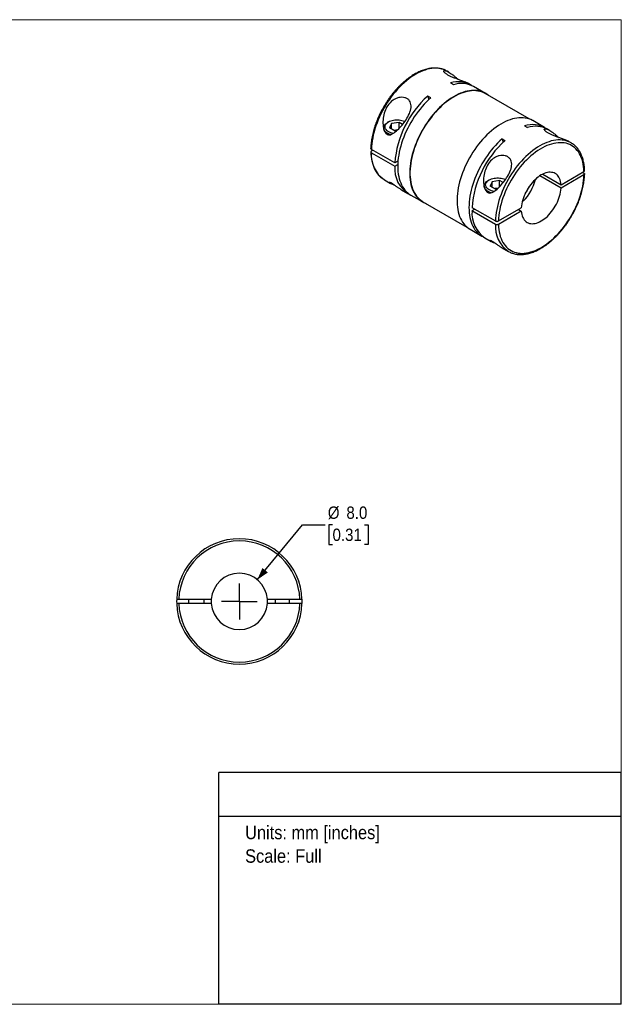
# Model space of a CAD drawing. Header units: millimetres. Extents: x 0 to 216, y 0 to 140.
# Tile 2 of 2: x 130 to 216, y 0 to 140. Entities that reach past the tile are written whole.
import ezdxf
from ezdxf.enums import TextEntityAlignment as Align

# ---------------------------------------------------------------- set-up
doc = ezdxf.new("R2010")
doc.units = ezdxf.units.MM
doc.header["$LTSCALE"] = 0.5
doc.linetypes.add('SLD-Solid', pattern=[0])
doc.layers.add('SLD-0', color=7, linetype='SLD-Solid', lineweight=25)
doc.layers.add('TEXT', color=140, linetype='SLD-Solid', lineweight=25)
doc.styles.add('SLDTEXTSTYLE0', font='GOTHIC.TTF', dxfattribs={"width": 0.913})
doc.dimstyles.new('SLDDIMSTYLE0', dxfattribs={"dimtxt": 1.75, "dimasz": 1.75, "dimexe": 0, "dimexo": 0.0625, "dimgap": 0.4375, "dimtad": 0, "dimtih": 1, "dimtoh": 1, "dimdec": 1, "dimrnd": 1e-09, "dimzin": 4, "dimdsep": 46, "dimtxsty": 'SLDTEXTSTYLE0', "dimsah": 1, "dimcen": 0, "dimadec": 0, "dimazin": 1, "dimtfac": 1, "dimtdec": 1, "dimtofl": 0, "dimtmove": 0, "dimatfit": 3, "dimfxl": 0, "dimfrac": 2, "dimtolj": 1, "dimtzin": 12, "dimarcsym": 0})

# ---------------------------------------------------------------- blocks, each defined once
blk = doc.blocks.new('SW_NOTE_0')
at = {"layer": 'TEXT', "color": 0, "insert": (0, 2.43), "char_height": 1.905, "attachment_point": 1, "style": 'SLDTEXTSTYLE0'}
blk.add_mtext('Units: mm [inches]', dxfattribs=at)
blk = doc.blocks.new('SW_NOTE_0_1')
at = {"layer": 'TEXT', "color": 0, "insert": (0, 2.43), "char_height": 1.905, "attachment_point": 1, "style": 'SLDTEXTSTYLE0'}
blk.add_mtext('Scale: Full', dxfattribs=at)
blk = doc.blocks.new('Block1')
at = {"layer": 'TEXT'}
for p, q in [((215.9, 32.88), (158.75, 32.88)), ((158.75, 0), (158.75, 32.88)), ((215.9, 0), (215.9, 32.88)), ((158.75, 26.7), (215.9, 26.7)), ((215.9, 0), (158.75, 0))]:
    blk.add_line(p, q, dxfattribs=at)
at = {"layer": 'TEXT', "color": 140}
for name, p in [('SW_NOTE_0', (162.49, 22.9)), ('SW_NOTE_0_1', (162.49, 19.56))]:
    blk.add_blockref(name, p, dxfattribs=at)
at = {"layer": 'TEXT', "color": 140, "style": 'SLDTEXTSTYLE0', "width": 0.913, "flags": 2}
for tag, height, p in [('AUTOATTR0', 2.12, (179.36, 28.35)), ('AUTOATTR1_0', 2.38, (166.91, 14.94)), ('AUTOATTR1_1', 2.38, (163.03, 11.86)), ('AUTOATTR1_2', 2.38, (170.65, 8.78))]:
    blk.add_attdef(tag, text='', height=height, dxfattribs=at).set_placement(p, align=Align.BOTTOM_LEFT)
blk = doc.blocks.new('Block2')
at = {"color": 7, "linetype": 'SLD-Solid', "lineweight": 18}
for p, q in [((0, 139.7), (215.9, 139.7)), ((0, 139.7), (0, 0)), ((215.9, 139.7), (215.9, 0)), ((0, 0), (215.9, 0))]:
    blk.add_line(p, q, dxfattribs=at)
blk = doc.blocks.new('_D_4')
at = {"layer": 'SLD-0'}
for p, q in [((164.22, 60.24), (170.66, 68.03)), ((170.66, 68.03), (173.84, 68.03)), ((174.9, 68.03), (174.37, 68.03)), ((174.37, 68.03), (174.37, 65.26)), ((179.43, 68.03), (179.96, 68.03)), ((179.96, 68.03), (179.96, 65.26)), ((174.37, 65.26), (174.9, 65.26)), ((179.96, 65.26), (179.43, 65.26))]:
    blk.add_line(p, q, dxfattribs=at)
blk.add_solid([(164.22, 60.24), (165.72, 61.27), (164.95, 61.91)], dxfattribs=at)
at = {"layer": 'SLD-0', "char_height": 1.75, "attachment_point": 1, "style": 'SLDTEXTSTYLE0'}
for s, insert in [('%%c', (174.23, 70.63)), ('8.0', (176.87, 70.63)), ('0.31', (174.9, 67.49))]:
    blk.add_mtext(s, dxfattribs=dict(at, insert=insert))
blk = doc.blocks.new('SW_CENTERMARKSYMBOL_1')
at = {"layer": 'SLD-0', "color": 0}
for q in [(0, 2.54), (-2.54, 0), (0, -2.54), (2.54, 0)]:
    blk.add_line((0, 0), q, dxfattribs=at)

msp = doc.modelspace()

# ---------------------------------------------------------------- linework, layer by layer
for p, q in [((191.41, 132.25), (191.16, 132.4)), ((192.06, 130.48), (191.64, 130.73)), ((194.48, 130.48), (194.22, 130.63)), ((196.6, 129.25), (194.9, 130.23)), ((188.85, 128.62), (188.42, 128.87)), ((202.82, 125.61), (196.58, 129.21)), ((182.15, 124.34), (182.15, 124.25)), ((182.85, 125.2), (182.71, 125.12)), ((183.28, 124.95), (182.99, 124.34)), ((183.77, 123.9), (182.99, 124.34)), ((184.34, 125.12), (183.28, 124.95)), ((183.28, 124.18), (183.28, 124.95)), ((184.84, 124.83), (184.34, 125.12)), ((184.34, 124.26), (184.34, 125.12)), ((202.17, 124.64), (202.6, 124.4)), ((205.01, 124.4), (203.32, 125.38)), ((184.13, 124.05), (183.63, 123.97)), ((183.77, 123.9), (184, 123.93)), ((205.7, 124), (205.44, 124.15)), ((198.96, 122.79), (199.38, 122.54)), ((208.76, 122.23), (208.51, 122.38)), ((208.8, 122.21), (208.76, 122.23)), ((183.74, 119.39), (180.42, 121.3)), ((180.63, 121.18), (180.42, 121.06)), ((180.42, 120.81), (183.74, 118.9)), ((184.19, 119.65), (183.74, 119.39)), ((183.74, 118.9), (184.16, 119.14)), ((207.35, 115.79), (204.31, 117.54)), ((204.74, 117.78), (207.35, 116.28)), ((207.35, 116.28), (210.6, 118.16)), ((210.6, 117.67), (207.35, 115.79)), ((210.39, 118.03), (210.6, 117.91)), ((182.22, 117), (182.26, 116.98)), ((182.26, 116.98), (183.15, 116.46)), ((196.44, 116.1), (196.44, 116.01)), ((197.14, 116.95), (196.99, 116.87)), ((197.56, 116.71), (197.28, 116.1)), ((198.05, 115.65), (197.28, 116.1)), ((198.62, 116.87), (197.56, 116.71)), ((197.56, 115.93), (197.56, 116.71)), ((199.13, 116.58), (198.62, 116.87)), ((198.62, 116.01), (198.62, 116.87)), ((184.68, 115.58), (185.58, 115.06)), ((186, 114.82), (187.7, 113.84)), ((198.42, 115.81), (197.92, 115.73)), ((198.05, 115.65), (198.28, 115.68)), ((187.73, 113.88), (193.97, 110.28)), ((201.98, 113.96), (201.88, 114.02)), ((194.7, 113.06), (198.02, 111.14)), ((195.12, 112.81), (194.7, 112.57)), ((198.02, 110.65), (194.7, 112.57)), ((198.45, 111.14), (201.7, 113.02)), ((201.7, 112.53), (198.45, 110.65)), ((201.28, 112.78), (201.7, 112.53)), ((194.42, 109.96), (196.12, 108.98)), ((196.54, 108.74), (197.44, 108.22)), ((198.97, 107.34), (199.86, 106.82)), ((199.83, 106.84), (199.86, 106.82)), ((153.08, 57.46), (157.68, 57.46)), ((154.47, 57.46), (154.47, 56.86)), ((156.67, 56.86), (156.67, 57.46)), ((165.66, 57.46), (170.27, 57.46)), ((166.77, 57.46), (166.77, 56.86)), ((168.77, 56.86), (168.77, 57.46)), ((157.68, 56.86), (153.08, 56.86)), ((170.27, 56.86), (165.66, 56.86))]:
    msp.add_line(p, q)
at = {"flags": 128}
for points in [[(191.16, 132.4), (190.96, 132.5), (190.71, 132.61), (190.44, 132.69), (190.17, 132.76), (189.89, 132.8), (189.6, 132.81), (189.29, 132.81), (188.99, 132.78), (188.67, 132.73), (188.35, 132.66), (188.03, 132.56), (187.7, 132.44), (187.37, 132.3), (187.04, 132.14), (186.71, 131.96), (186.37, 131.75), (186.04, 131.53), (185.71, 131.29), (185.38, 131.03), (185.06, 130.75), (184.74, 130.46), (184.42, 130.15), (184.12, 129.82), (183.82, 129.48), (183.52, 129.12), (183.24, 128.76), (182.97, 128.38), (182.7, 127.99), (182.45, 127.59), (182.21, 127.19), (181.99, 126.77), (181.77, 126.35), (181.57, 125.93), (181.39, 125.5), (181.22, 125.07), (181.06, 124.64), (180.92, 124.21), (180.8, 123.78), (180.69, 123.36), (180.6, 122.93), (180.53, 122.52), (180.47, 122.1), (180.44, 121.7), (180.42, 121.3)], [(188.85, 128.62), (188.53, 128.33), (188.22, 128.03), (187.91, 127.71), (187.61, 127.37), (187.32, 127.02), (187.04, 126.66), (186.77, 126.29), (186.5, 125.9), (186.25, 125.51), (186.01, 125.11), (185.78, 124.7), (185.57, 124.29), (185.37, 123.87), (185.18, 123.45), (185.01, 123.02), (184.85, 122.6), (184.71, 122.17), (184.58, 121.75), (184.47, 121.32), (184.38, 120.9), (184.3, 120.49), (184.24, 120.08), (184.19, 119.68), (184.17, 119.28), (184.16, 118.89), (184.17, 118.52), (184.19, 118.15), (184.24, 117.8), (184.3, 117.46), (184.38, 117.13), (184.47, 116.82), (184.58, 116.53), (184.71, 116.25), (184.85, 115.98), (185.01, 115.74), (185.18, 115.52), (185.37, 115.31), (185.57, 115.12), (185.78, 114.96), (186, 114.82)], [(197.05, 128.94), (197.02, 128.96), (196.8, 129.13), (196.57, 129.27), (196.33, 129.39), (196.07, 129.49), (195.81, 129.57), (195.53, 129.63), (195.25, 129.66), (194.96, 129.67), (194.65, 129.66), (194.35, 129.62), (194.03, 129.57), (193.71, 129.49), (193.39, 129.39), (193.06, 129.26), (192.73, 129.12), (192.4, 128.95), (192.07, 128.77), (191.74, 128.56), (191.4, 128.33), (191.08, 128.09), (190.75, 127.82), (190.43, 127.54), (190.11, 127.24), (189.8, 126.93), (189.49, 126.6), (189.2, 126.26), (188.91, 125.9), (188.63, 125.54), (188.36, 125.16), (188.1, 124.77), (187.85, 124.37), (187.61, 123.96), (187.39, 123.55), (187.18, 123.13), (186.98, 122.71), (186.8, 122.28), (186.63, 121.86), (186.48, 121.43), (186.34, 121), (186.22, 120.57), (186.12, 120.15), (186.03, 119.73), (185.96, 119.31), (185.91, 118.9), (185.88, 118.5), (185.86, 118.11), (185.86, 117.72), (185.88, 117.35), (185.91, 116.99), (185.96, 116.64), (186.03, 116.31), (186.12, 115.99), (186.22, 115.68), (186.34, 115.39), (186.48, 115.12), (186.63, 114.87), (186.8, 114.63), (186.98, 114.42), (187.18, 114.22), (187.39, 114.05), (187.61, 113.89), (187.85, 113.76), (188.1, 113.65), (188.2, 113.61)], [(196.58, 129.21), (196.55, 129.23), (196.3, 129.35), (196.05, 129.45), (195.79, 129.53), (195.51, 129.58), (195.23, 129.62), (194.94, 129.63), (194.64, 129.61), (194.33, 129.58), (194.02, 129.52), (193.7, 129.44), (193.38, 129.34), (193.06, 129.22), (192.73, 129.08), (192.4, 128.91), (192.07, 128.72), (191.74, 128.52), (191.41, 128.29), (191.08, 128.05), (190.76, 127.79), (190.44, 127.51), (190.12, 127.21), (189.81, 126.9), (189.51, 126.57), (189.21, 126.23), (188.93, 125.88), (188.65, 125.51), (188.38, 125.14), (188.12, 124.75), (187.87, 124.35), (187.64, 123.95), (187.42, 123.54), (187.21, 123.12), (187.01, 122.7), (186.83, 122.28), (186.66, 121.85), (186.51, 121.43), (186.38, 121), (186.26, 120.58), (186.15, 120.15), (186.07, 119.74), (186, 119.32), (185.95, 118.92), (185.91, 118.52), (185.89, 118.13), (185.89, 117.74), (185.91, 117.37), (185.95, 117.01), (186, 116.67), (186.07, 116.33), (186.15, 116.02), (186.26, 115.71), (186.38, 115.43), (186.51, 115.16), (186.66, 114.9), (186.83, 114.67), (187.01, 114.46), (187.21, 114.26), (187.42, 114.09), (187.64, 113.93), (187.73, 113.88)], [(188.42, 128.87), (188.52, 128.44), (188.54, 128.35)], [(203.32, 125.38), (203.29, 125.39), (203.05, 125.52), (202.79, 125.62), (202.53, 125.69), (202.25, 125.75), (201.97, 125.78), (201.67, 125.79), (201.37, 125.78), (201.06, 125.75), (200.75, 125.69), (200.43, 125.61), (200.11, 125.51), (199.78, 125.39), (199.45, 125.24), (199.12, 125.07), (198.78, 124.89), (198.45, 124.68), (198.12, 124.45), (197.79, 124.21), (197.47, 123.95), (197.15, 123.66), (196.83, 123.37), (196.52, 123.05), (196.21, 122.72), (195.92, 122.38), (195.63, 122.03), (195.35, 121.66), (195.08, 121.28), (194.82, 120.89), (194.57, 120.49), (194.33, 120.09), (194.11, 119.67), (193.9, 119.25), (193.7, 118.83), (193.52, 118.41), (193.35, 117.98), (193.2, 117.55), (193.06, 117.12), (192.94, 116.69), (192.84, 116.27), (192.75, 115.85), (192.68, 115.43), (192.63, 115.02), (192.59, 114.62), (192.58, 114.23), (192.58, 113.85), (192.59, 113.47), (192.63, 113.11), (192.68, 112.76), (192.75, 112.43), (192.84, 112.11), (192.94, 111.8), (193.06, 111.51), (193.2, 111.24), (193.35, 110.99), (193.52, 110.75), (193.7, 110.54), (193.9, 110.34), (194.11, 110.17), (194.33, 110.01), (194.42, 109.96)], [(183.13, 123.39), (183, 123.43), (182.83, 123.5), (182.67, 123.59), (182.53, 123.69), (182.41, 123.79), (182.31, 123.9), (182.24, 124.02), (182.19, 124.14), (182.16, 124.27), (182.16, 124.39), (182.18, 124.52), (182.22, 124.64), (182.29, 124.76), (182.39, 124.87), (182.5, 124.98), (182.64, 125.07), (182.71, 125.12)], [(183.53, 123.57), (183.36, 123.61), (183.17, 123.67), (183.01, 123.73), (182.85, 123.81), (182.72, 123.9), (182.6, 124), (182.5, 124.1), (182.43, 124.21), (182.38, 124.33), (182.36, 124.45), (182.36, 124.57), (182.38, 124.68), (182.43, 124.8), (182.5, 124.91), (182.6, 125.01), (182.72, 125.11), (182.85, 125.2), (183.01, 125.28), (183.17, 125.35), (183.36, 125.4), (183.55, 125.44), (183.75, 125.47), (183.95, 125.49), (184.16, 125.49), (184.36, 125.47), (184.56, 125.44), (184.75, 125.4), (184.93, 125.35), (185.1, 125.28), (185.17, 125.25)], [(198.96, 122.79), (198.64, 122.5), (198.33, 122.19), (198.02, 121.87), (197.72, 121.53), (197.43, 121.18), (197.15, 120.82), (196.88, 120.45), (196.62, 120.07), (196.36, 119.68), (196.12, 119.27), (195.9, 118.87), (195.68, 118.45), (195.48, 118.03), (195.29, 117.61), (195.12, 117.19), (194.96, 116.76), (194.82, 116.33), (194.69, 115.91), (194.58, 115.49), (194.49, 115.07), (194.41, 114.65), (194.35, 114.24), (194.31, 113.84), (194.28, 113.44), (194.27, 113.06), (194.28, 112.68), (194.31, 112.31), (194.35, 111.96), (194.41, 111.62), (194.49, 111.29), (194.58, 110.98), (194.69, 110.69), (194.82, 110.41), (194.96, 110.15), (195.12, 109.9), (195.29, 109.68), (195.48, 109.47), (195.68, 109.29), (195.9, 109.12), (196.12, 108.98), (196.33, 108.87)], [(208.76, 122.23), (208.57, 122.34), (208.31, 122.44), (208.05, 122.53), (207.78, 122.59), (207.49, 122.63), (207.2, 122.65), (206.9, 122.64), (206.59, 122.62), (206.28, 122.56), (205.96, 122.49), (205.64, 122.39), (205.31, 122.28), (204.98, 122.14), (204.65, 121.98), (204.31, 121.79), (203.98, 121.59), (203.65, 121.37), (203.32, 121.13), (202.99, 120.87), (202.66, 120.59), (202.34, 120.29), (202.03, 119.98), (201.72, 119.65), (201.42, 119.31), (201.13, 118.96), (200.85, 118.59), (200.57, 118.21), (200.31, 117.83), (200.06, 117.43), (199.82, 117.02), (199.59, 116.61), (199.38, 116.19), (199.18, 115.77), (198.99, 115.34), (198.82, 114.91), (198.67, 114.48), (198.53, 114.05), (198.4, 113.62), (198.3, 113.19), (198.21, 112.77), (198.14, 112.35), (198.08, 111.94), (198.04, 111.54), (198.02, 111.14)], [(210.6, 118.16), (210.58, 118.52), (210.54, 118.88), (210.49, 119.22), (210.42, 119.54), (210.33, 119.86), (210.22, 120.15), (210.1, 120.43), (209.96, 120.69), (209.8, 120.94), (209.63, 121.16), (209.45, 121.37), (209.25, 121.55), (209.03, 121.72), (208.81, 121.86), (208.57, 121.98), (208.32, 122.08), (208.06, 122.16), (207.79, 122.21), (207.5, 122.24), (207.21, 122.25), (206.92, 122.24), (206.61, 122.2), (206.3, 122.14), (205.99, 122.06), (205.66, 121.96), (205.34, 121.83), (205.02, 121.69), (204.69, 121.52), (204.36, 121.33), (204.03, 121.12), (203.71, 120.89), (203.38, 120.64), (203.06, 120.38), (202.75, 120.09), (202.44, 119.79), (202.13, 119.48), (201.84, 119.15), (201.55, 118.81), (201.26, 118.45), (200.99, 118.08), (200.73, 117.7), (200.48, 117.31), (200.24, 116.92), (200.02, 116.51), (199.8, 116.1), (199.6, 115.69), (199.42, 115.27), (199.25, 114.85), (199.09, 114.42), (198.95, 114), (198.83, 113.58), (198.72, 113.16), (198.63, 112.74), (198.56, 112.33), (198.51, 111.93), (198.47, 111.53), (198.45, 111.14)], [(198.96, 122.79), (199.06, 122.36), (199.08, 122.27)], [(198.45, 110.65), (198.47, 110.28), (198.51, 109.93), (198.56, 109.59), (198.63, 109.26), (198.72, 108.95), (198.83, 108.65), (198.95, 108.37), (199.09, 108.11), (199.25, 107.87), (199.42, 107.64), (199.6, 107.44), (199.8, 107.25), (200.02, 107.09), (200.24, 106.95), (200.48, 106.82), (200.73, 106.72), (200.99, 106.65), (201.26, 106.59), (201.55, 106.56), (201.84, 106.55), (202.13, 106.57), (202.44, 106.6), (202.75, 106.66), (203.06, 106.74), (203.38, 106.85), (203.71, 106.97), (204.03, 107.12), (204.36, 107.29), (204.69, 107.48), (205.02, 107.69), (205.34, 107.92), (205.66, 108.16), (205.99, 108.43), (206.3, 108.71), (206.61, 109.01), (206.92, 109.33), (207.21, 109.66), (207.5, 110), (207.79, 110.36), (208.06, 110.73), (208.32, 111.1), (208.57, 111.49), (208.81, 111.89), (209.03, 112.29), (209.25, 112.71), (209.45, 113.12), (209.63, 113.54), (209.8, 113.96), (209.96, 114.38), (210.1, 114.81), (210.22, 115.23), (210.33, 115.65), (210.42, 116.06), (210.49, 116.47), (210.54, 116.88), (210.58, 117.28), (210.6, 117.67)], [(207.35, 116.28), (207.32, 116.52), (207.28, 116.74), (207.22, 116.96), (207.14, 117.16), (207.05, 117.34), (206.94, 117.5), (206.82, 117.64), (206.68, 117.76), (206.53, 117.87), (206.37, 117.95), (206.19, 118), (206.01, 118.04), (205.81, 118.05), (205.61, 118.05), (205.4, 118.01), (205.19, 117.96), (204.97, 117.89), (204.75, 117.79), (204.52, 117.67), (204.3, 117.53), (204.08, 117.37), (203.86, 117.2), (203.65, 117), (203.44, 116.79), (203.24, 116.57), (203.04, 116.33), (202.86, 116.08), (202.68, 115.82), (202.52, 115.55), (202.37, 115.28), (202.23, 114.99), (202.11, 114.71), (202, 114.42), (201.91, 114.13), (201.83, 113.85), (201.77, 113.57), (201.73, 113.29), (201.7, 113.02)], [(197.41, 115.14), (197.29, 115.18), (197.11, 115.26), (196.96, 115.34), (196.82, 115.44), (196.7, 115.54), (196.6, 115.66), (196.52, 115.77), (196.47, 115.9), (196.44, 116.02), (196.44, 116.14), (196.46, 116.27), (196.51, 116.39), (196.58, 116.51), (196.67, 116.62), (196.78, 116.73), (196.92, 116.83), (196.99, 116.87)], [(197.82, 115.33), (197.64, 115.37), (197.46, 115.42), (197.29, 115.49), (197.14, 115.57), (197, 115.66), (196.88, 115.75), (196.79, 115.86), (196.71, 115.97), (196.67, 116.08), (196.64, 116.2), (196.64, 116.32), (196.67, 116.44), (196.71, 116.55), (196.79, 116.66), (196.88, 116.77), (197, 116.87), (197.14, 116.96), (197.29, 117.03), (197.46, 117.1), (197.64, 117.16), (197.83, 117.2), (198.03, 117.23), (198.23, 117.24), (198.44, 117.24), (198.64, 117.23), (198.84, 117.2), (199.04, 117.16), (199.22, 117.1), (199.39, 117.03), (199.45, 117)], [(201.7, 112.53), (201.73, 112.29), (201.77, 112.06), (201.83, 111.85), (201.91, 111.65), (202, 111.47), (202.11, 111.31), (202.23, 111.17), (202.37, 111.04), (202.52, 110.94), (202.68, 110.86), (202.86, 110.8), (203.04, 110.77), (203.24, 110.75), (203.44, 110.76), (203.65, 110.79), (203.86, 110.85), (204.08, 110.92), (204.3, 111.02), (204.52, 111.14), (204.75, 111.28), (204.97, 111.43), (205.19, 111.61), (205.4, 111.8), (205.61, 112.01), (205.81, 112.24), (206.01, 112.48), (206.19, 112.73), (206.37, 112.99), (206.53, 113.25), (206.68, 113.53), (206.82, 113.81), (206.94, 114.1), (207.05, 114.38), (207.14, 114.67), (207.22, 114.96), (207.28, 115.24), (207.32, 115.52), (207.35, 115.79)], [(152.78, 57.46), (152.77, 57.16), (152.78, 56.86)], [(170.57, 56.86), (170.57, 57.16), (170.57, 57.46)]]:
    msp.add_lwpolyline(points, dxfattribs=at)
for centre, radius, start, end in [((192.76, 127.28), 3.62, 57.8432, 108.0328), ((193.19, 126.97), 3.68, 62.2667, 107.8195), ((197.77, 118.36), 14.06, 131.64, 175.8135), ((203.29, 121.19), 3.63, 57.8778, 107.9982), ((203.73, 120.9), 3.68, 62.2336, 107.8525), ((208.73, 112.03), 14.06, 131.64, 175.8135), ((184.69, 120.51), 4.29, 175.8878, 234.802), ((187.91, 118.56), 4.19, 175.4491, 239.6255), ((197.24, 118.6), 6.64, 315.5548, 346.4105), ((196.6, 118.98), 6.89, 325.2768, 334.7286), ((198.96, 112.26), 4.27, 175.8002, 235.4992), ((202.3, 110.34), 4.29, 175.8878, 234.802), ((161.67, 57.16), 8.9, 1.9317, 178.0683), ((161.67, 57.16), 8.6, 1.9991, 178.0009), ((161.67, 57.16), 4, 4.3012, 175.6988), ((161.67, 57.16), 4, 175.6988, 184.3012), ((161.67, 57.16), 4, 355.6988, 4.3012), ((161.67, 57.16), 8.9, 181.9317, 358.0683), ((161.67, 57.16), 8.6, 181.9991, 358.0009), ((161.67, 57.16), 4, 184.3012, 355.6988)]:
    msp.add_arc(centre, radius, start, end)
for points, knots in [([(191.19, 132.37), (191.18, 132.38), (191.09, 132.44), (190.92, 132.52), (190.68, 132.63), (190.42, 132.71), (190.16, 132.77), (189.89, 132.82), (189.61, 132.84), (189.32, 132.84), (189.02, 132.82), (188.72, 132.79), (188.42, 132.73), (188.11, 132.65), (187.8, 132.55), (187.48, 132.43), (187.16, 132.29), (186.84, 132.13), (186.53, 131.96), (186.21, 131.76), (185.89, 131.55), (185.58, 131.32), (185.27, 131.08), (184.96, 130.82), (184.66, 130.54), (184.36, 130.25), (184.07, 129.94), (183.78, 129.63), (183.5, 129.3), (183.23, 128.96), (182.97, 128.61), (182.72, 128.24), (182.48, 127.88), (182.25, 127.5), (182.02, 127.11), (181.82, 126.72), (181.62, 126.33), (181.43, 125.93), (181.26, 125.53), (181.1, 125.12), (180.96, 124.72), (180.83, 124.31), (180.71, 123.91), (180.61, 123.5), (180.52, 123.1), (180.45, 122.71), (180.39, 122.32), (180.35, 121.93), (180.33, 121.64), (180.33, 121.47), (180.33, 121.43)], [0, 0, 0, 0, 0.00353, 0.024452, 0.04537, 0.066308, 0.087293, 0.108346, 0.12948, 0.150703, 0.172015, 0.193411, 0.21488, 0.236411, 0.257989, 0.279602, 0.30124, 0.322893, 0.344553, 0.366215, 0.387872, 0.409524, 0.431168, 0.452803, 0.47443, 0.496048, 0.517658, 0.539261, 0.560857, 0.582447, 0.604032, 0.625614, 0.647193, 0.66877, 0.690346, 0.711923, 0.733501, 0.755081, 0.776664, 0.798252, 0.819846, 0.841446, 0.863053, 0.884669, 0.906294, 0.927929, 0.949575, 0.971231, 0.992898, 1, 1, 1, 1]), ([(191.27, 131.85), (191.21, 131.89), (191.1, 131.95), (190.96, 132.05), (190.85, 132.14), (190.77, 132.23), (190.71, 132.31), (190.68, 132.37), (190.68, 132.42), (190.7, 132.46), (190.76, 132.48), (190.86, 132.48), (190.98, 132.45), (191.13, 132.4), (191.29, 132.32), (191.49, 132.2), (191.75, 132.04), (192, 131.85), (192.21, 131.68), (192.36, 131.55), (192.52, 131.41), (192.64, 131.3), (192.71, 131.24), (192.73, 131.23)], [0, 0, 0, 0, 0.041262, 0.082571, 0.123796, 0.16532, 0.206452, 0.248135, 0.289119, 0.330916, 0.385519, 0.440704, 0.496071, 0.549139, 0.603914, 0.660841, 0.741601, 0.825114, 0.866703, 0.907893, 0.948776, 0.98945, 1, 1, 1, 1]), ([(194.22, 130.63), (194.2, 130.64), (194.14, 130.67), (194.03, 130.73), (193.89, 130.79), (193.72, 130.87), (193.51, 130.95), (193.26, 131.04), (193.01, 131.13), (192.77, 131.21), (192.54, 131.29), (192.32, 131.38), (192.09, 131.47), (191.86, 131.56), (191.65, 131.66), (191.45, 131.75), (191.33, 131.82), (191.27, 131.85)], [0, 0, 0, 0, 0.03904, 0.103861, 0.166993, 0.22874, 0.317498, 0.402637, 0.485484, 0.550471, 0.614223, 0.678575, 0.742108, 0.806702, 0.870856, 0.935529, 1, 1, 1, 1]), ([(185.47, 125.72), (185.3, 125.44), (184.93, 124.9), (184.31, 124.2), (183.76, 123.71), (183.3, 123.43), (182.99, 123.34), (182.74, 123.38), (182.5, 123.51), (182.32, 123.76), (182.21, 124.05), (182.12, 124.36), (182.04, 124.92), (182.06, 125.73), (182.28, 126.68), (182.72, 127.56), (183.28, 128.16), (183.84, 128.5), (184.29, 128.66), (184.75, 128.71), (185.18, 128.65), (185.55, 128.48), (185.84, 128.21), (186.01, 127.86), (186.07, 127.46), (186.03, 127.03), (185.86, 126.44), (185.64, 126), (185.47, 125.72)], [0, 0, 0, 0, 0.062245, 0.124687, 0.18714, 0.21853, 0.249784, 0.265476, 0.281149, 0.31244, 0.327354, 0.343847, 0.375046, 0.43737, 0.499612, 0.561818, 0.624155, 0.655432, 0.686771, 0.717917, 0.749179, 0.780525, 0.811879, 0.843218, 0.874533, 0.905951, 0.937333, 1, 1, 1, 1]), ([(205.55, 123.61), (205.49, 123.64), (205.38, 123.71), (205.25, 123.81), (205.13, 123.9), (205.05, 123.98), (204.99, 124.06), (204.96, 124.12), (204.96, 124.17), (204.99, 124.21), (205.05, 124.24), (205.14, 124.23), (205.27, 124.21), (205.41, 124.15), (205.57, 124.07), (205.78, 123.96), (206.03, 123.79), (206.28, 123.6), (206.49, 123.44), (206.65, 123.3), (206.81, 123.17), (206.93, 123.06), (206.99, 123), (207.01, 122.98)], [0, 0, 0, 0, 0.041262, 0.0825715, 0.1237963, 0.1653203, 0.2064519, 0.2481347, 0.2891189, 0.3309159, 0.3855188, 0.4407036, 0.4960714, 0.549139, 0.6039138, 0.6608409, 0.7416006, 0.825114, 0.8667029, 0.9078925, 0.9487763, 0.98945, 1, 1, 1, 1]), ([(208.51, 122.38), (208.48, 122.39), (208.43, 122.43), (208.31, 122.48), (208.18, 122.55), (208.01, 122.62), (207.8, 122.7), (207.54, 122.79), (207.29, 122.88), (207.05, 122.97), (206.83, 123.05), (206.6, 123.13), (206.37, 123.22), (206.15, 123.31), (205.93, 123.41), (205.73, 123.51), (205.61, 123.58), (205.55, 123.61)], [0, 0, 0, 0, 0.03904, 0.103861, 0.166993, 0.22874, 0.317498, 0.402637, 0.485484, 0.550471, 0.614223, 0.678575, 0.742108, 0.806702, 0.870856, 0.935529, 1, 1, 1, 1]), ([(210.69, 118.28), (210.69, 118.3), (210.69, 118.44), (210.67, 118.7), (210.63, 119.04), (210.58, 119.38), (210.51, 119.7), (210.42, 120.01), (210.32, 120.31), (210.2, 120.59), (210.07, 120.86), (209.92, 121.11), (209.76, 121.34), (209.59, 121.56), (209.4, 121.75), (209.2, 121.93), (209, 122.09), (208.86, 122.17), (208.8, 122.21)], [0, 0, 0, 0, 0.010508, 0.078027, 0.145564, 0.213086, 0.280569, 0.347984, 0.415295, 0.48246, 0.549436, 0.616181, 0.682659, 0.748849, 0.814746, 0.880369, 0.945762, 1, 1, 1, 1]), ([(180.42, 121.3), (180.39, 121.32), (180.35, 121.36), (180.32, 121.41), (180.33, 121.43), (180.33, 121.43)], [0, 0, 0, 0, 0.48714, 0.974836, 1, 1, 1, 1]), ([(180.42, 121.06), (180.41, 121.05), (180.39, 121.04), (180.37, 121.02), (180.34, 120.99), (180.32, 120.94), (180.34, 120.88), (180.38, 120.84), (180.4, 120.82), (180.42, 120.81)], [0, 0, 0, 0, 0.0822659, 0.1651789, 0.2501471, 0.4998536, 0.7495523, 0.8748055, 1, 1, 1, 1]), ([(180.33, 120.93), (180.33, 120.91), (180.33, 120.77), (180.35, 120.52), (180.39, 120.17), (180.44, 119.84), (180.51, 119.52), (180.6, 119.21), (180.7, 118.91), (180.81, 118.63), (180.95, 118.36), (181.09, 118.11), (181.26, 117.88), (181.43, 117.66), (181.62, 117.46), (181.82, 117.28), (182.02, 117.13), (182.16, 117.04), (182.22, 117.01)], [0, 0, 0, 0, 0.010546, 0.078063, 0.145597, 0.213116, 0.280597, 0.348009, 0.415317, 0.48248, 0.549453, 0.616196, 0.682672, 0.748859, 0.814753, 0.880374, 0.945764, 1, 1, 1, 1]), ([(199.75, 117.47), (199.58, 117.19), (199.21, 116.66), (198.59, 115.95), (198.04, 115.46), (197.58, 115.18), (197.27, 115.09), (197.02, 115.13), (196.78, 115.26), (196.61, 115.52), (196.49, 115.81), (196.4, 116.11), (196.32, 116.67), (196.34, 117.48), (196.57, 118.43), (197, 119.31), (197.56, 119.92), (198.12, 120.25), (198.57, 120.41), (199.03, 120.47), (199.46, 120.41), (199.84, 120.23), (200.12, 119.96), (200.29, 119.62), (200.35, 119.22), (200.31, 118.78), (200.14, 118.19), (199.92, 117.75), (199.75, 117.47)], [0, 0, 0, 0, 0.062245, 0.1246866, 0.1871405, 0.2185302, 0.2497844, 0.2654756, 0.2811485, 0.3124403, 0.3273538, 0.3438467, 0.3750456, 0.43737, 0.4996116, 0.5618184, 0.6241547, 0.6554318, 0.686771, 0.7179165, 0.7491791, 0.7805251, 0.8118787, 0.8432176, 0.8745334, 0.9059511, 0.937333, 1, 1, 1, 1]), ([(199.83, 106.84), (199.84, 106.83), (199.93, 106.78), (200.1, 106.69), (200.34, 106.59), (200.6, 106.51), (200.86, 106.44), (201.13, 106.4), (201.41, 106.38), (201.7, 106.37), (201.99, 106.39), (202.29, 106.43), (202.6, 106.49), (202.91, 106.57), (203.22, 106.67), (203.54, 106.79), (203.86, 106.92), (204.17, 107.08), (204.49, 107.26), (204.81, 107.45), (205.13, 107.66), (205.44, 107.89), (205.75, 108.14), (206.06, 108.4), (206.36, 108.68), (206.66, 108.97), (206.95, 109.27), (207.24, 109.59), (207.51, 109.92), (207.78, 110.26), (208.05, 110.61), (208.3, 110.97), (208.54, 111.34), (208.77, 111.72), (208.99, 112.1), (209.2, 112.49), (209.4, 112.89), (209.59, 113.29), (209.76, 113.69), (209.92, 114.09), (210.06, 114.5), (210.19, 114.9), (210.31, 115.31), (210.41, 115.71), (210.5, 116.11), (210.57, 116.51), (210.62, 116.9), (210.66, 117.29), (210.68, 117.58), (210.69, 117.75), (210.69, 117.79)], [0, 0, 0, 0, 0.00353, 0.024452, 0.04537, 0.066309, 0.087294, 0.108347, 0.129481, 0.150705, 0.172018, 0.193414, 0.214883, 0.236414, 0.257992, 0.279606, 0.301244, 0.322897, 0.344558, 0.366219, 0.387877, 0.409529, 0.431173, 0.452809, 0.474436, 0.496054, 0.517665, 0.539268, 0.560864, 0.582454, 0.60404, 0.625622, 0.647201, 0.668778, 0.690354, 0.711932, 0.73351, 0.75509, 0.776674, 0.798262, 0.819856, 0.841456, 0.863064, 0.88468, 0.906305, 0.927941, 0.949587, 0.971243, 0.99291, 1, 1, 1, 1]), ([(210.6, 118.16), (210.62, 118.17), (210.65, 118.19), (210.68, 118.22), (210.69, 118.26), (210.69, 118.27), (210.69, 118.28)], [0, 0, 0, 0, 0.294266, 0.574466, 0.840595, 1, 1, 1, 1]), ([(210.6, 117.91), (210.61, 117.9), (210.64, 117.89), (210.67, 117.86), (210.69, 117.82), (210.69, 117.78), (210.68, 117.74), (210.65, 117.7), (210.62, 117.68), (210.6, 117.67)], [0, 0, 0, 0, 0.114724, 0.238831, 0.372319, 0.515186, 0.667426, 0.829033, 1, 1, 1, 1]), ([(183.85, 116.14), (183.78, 116.17), (183.64, 116.23), (183.46, 116.31), (183.31, 116.38), (183.18, 116.45), (183.08, 116.51), (183.01, 116.55), (182.98, 116.59), (182.96, 116.61), (182.95, 116.64), (182.97, 116.65), (183.01, 116.64), (183.05, 116.63), (183.1, 116.61), (183.17, 116.58), (183.25, 116.54), (183.35, 116.48), (183.45, 116.41), (183.55, 116.34), (183.66, 116.27), (183.78, 116.19), (183.91, 116.1), (184.04, 116), (184.19, 115.9), (184.36, 115.78), (184.53, 115.67), (184.63, 115.61), (184.68, 115.58)], [0, 0, 0, 0, 0.05061, 0.10456, 0.15632, 0.209684, 0.2623, 0.315049, 0.35129, 0.386385, 0.420603, 0.476163, 0.501799, 0.526366, 0.553547, 0.579371, 0.605903, 0.632236, 0.65821, 0.685365, 0.711023, 0.738221, 0.771571, 0.806618, 0.843794, 0.895683, 0.948855, 1, 1, 1, 1]), ([(198.02, 111.14), (198.04, 111.13), (198.06, 111.12), (198.12, 111.1), (198.18, 111.09), (198.24, 111.09), (198.32, 111.09), (198.39, 111.11), (198.43, 111.13), (198.45, 111.14)], [0, 0, 0, 0, 0.114724, 0.238831, 0.372319, 0.515186, 0.667426, 0.829033, 1, 1, 1, 1]), ([(198.45, 110.65), (198.43, 110.64), (198.41, 110.63), (198.36, 110.61), (198.31, 110.6), (198.26, 110.6), (198.21, 110.6), (198.16, 110.6), (198.12, 110.61), (198.08, 110.62), (198.05, 110.63), (198.03, 110.64), (198.02, 110.65)], [0, 0, 0, 0, 0.120711, 0.236822, 0.348331, 0.455238, 0.557541, 0.65524, 0.748335, 0.836826, 0.920714, 1, 1, 1, 1]), ([(198.13, 107.89), (198.06, 107.92), (197.93, 107.98), (197.75, 108.06), (197.59, 108.13), (197.46, 108.2), (197.36, 108.26), (197.3, 108.31), (197.26, 108.34), (197.24, 108.37), (197.23, 108.39), (197.25, 108.4), (197.29, 108.4), (197.33, 108.39), (197.38, 108.37), (197.45, 108.33), (197.53, 108.29), (197.63, 108.23), (197.73, 108.17), (197.84, 108.1), (197.95, 108.02), (198.06, 107.94), (198.19, 107.85), (198.32, 107.76), (198.48, 107.65), (198.64, 107.54), (198.81, 107.43), (198.92, 107.37), (198.97, 107.34)], [0, 0, 0, 0, 0.0506101, 0.1045599, 0.1563199, 0.209684, 0.2622999, 0.3150485, 0.3512897, 0.386385, 0.4206031, 0.4761635, 0.5017985, 0.5263662, 0.5535473, 0.5793713, 0.605903, 0.6322361, 0.6582096, 0.6853652, 0.7110228, 0.7382206, 0.7715712, 0.8066184, 0.8437942, 0.8956831, 0.9488547, 1, 1, 1, 1]), ([(152.78, 57.46), (152.78, 57.46), (152.78, 57.46), (152.8, 57.46), (152.83, 57.46), (152.87, 57.46), (152.93, 57.46), (153, 57.46), (153.05, 57.46), (153.08, 57.46)], [0, 0, 0, 0, 0.114724, 0.238831, 0.372319, 0.515186, 0.667426, 0.829033, 1, 1, 1, 1]), ([(170.27, 57.46), (170.29, 57.46), (170.32, 57.46), (170.38, 57.46), (170.42, 57.46), (170.46, 57.46), (170.5, 57.46), (170.52, 57.46), (170.54, 57.46), (170.56, 57.46), (170.57, 57.46), (170.57, 57.46), (170.57, 57.46)], [0, 0, 0, 0, 0.1207114, 0.2368222, 0.3483313, 0.4552377, 0.5575407, 0.6552399, 0.7483351, 0.8368264, 0.9207145, 1, 1, 1, 1]), ([(153.08, 56.86), (153.06, 56.86), (153.02, 56.86), (152.97, 56.86), (152.92, 56.86), (152.88, 56.86), (152.85, 56.86), (152.82, 56.86), (152.8, 56.86), (152.79, 56.86), (152.78, 56.86), (152.78, 56.86), (152.78, 56.86)], [0, 0, 0, 0, 0.120711, 0.236822, 0.348331, 0.455238, 0.557541, 0.65524, 0.748335, 0.836826, 0.920714, 1, 1, 1, 1]), ([(170.57, 56.86), (170.57, 56.86), (170.56, 56.86), (170.55, 56.86), (170.52, 56.86), (170.47, 56.86), (170.42, 56.86), (170.35, 56.86), (170.29, 56.86), (170.27, 56.86)], [0, 0, 0, 0, 0.114724, 0.238831, 0.372319, 0.515186, 0.667426, 0.829033, 1, 1, 1, 1])]:
    msp.add_open_spline(points, degree=3, knots=knots)

# ---------------------------------------------------------------- block references
at = {"color": 7, "linetype": 'Continuous'}
for name in ['Block2', 'Block1']:
    msp.add_blockref(name, (0, 0), dxfattribs=at)
at = {"layer": 'SLD-0'}
msp.add_blockref('SW_CENTERMARKSYMBOL_1', (161.67, 57.16), dxfattribs=at)

# ---------------------------------------------------------------- dimensions: what is measured, and where the dimension line sits
dim = msp.add_diameter_dim_2p(p1=(159.12, 54.08), p2=(164.22, 60.24), dimstyle='SLDDIMSTYLE0', dxfattribs=at)
dim.commit()
dim.dimension.update_dxf_attribs({"geometry": '_D_4', "text_midpoint": (177.17, 68.03), "dimtype": 163})

doc.saveas('drawing.dxf')
